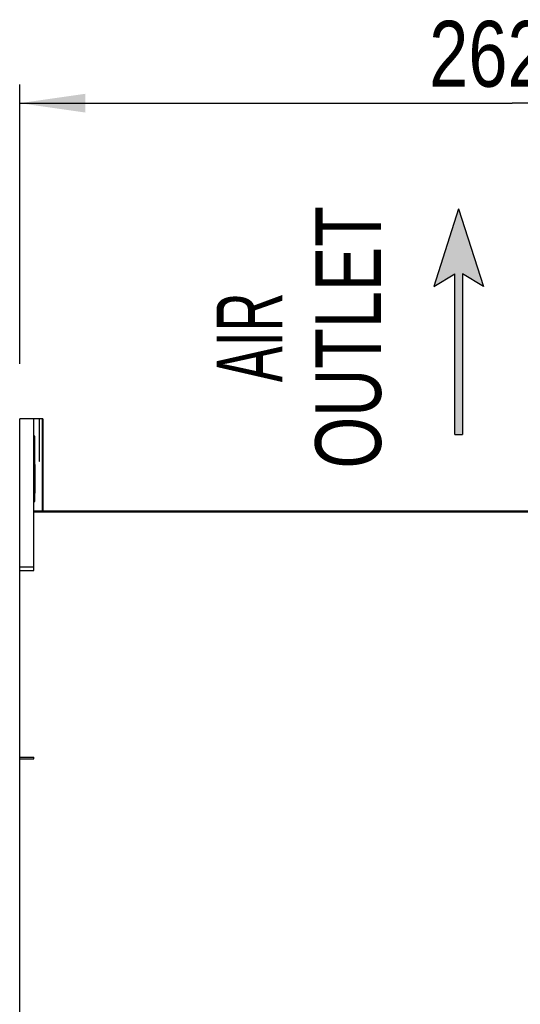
# Model space of a CAD drawing. Extents: x 0 to 420, y 0 to 297.
# Tile 12 of 38: x 147 to 173, y 182 to 235. Entities that reach past the tile are written whole.
import ezdxf
from ezdxf.enums import TextEntityAlignment as Align

# ---------------------------------------------------------------- set-up
doc = ezdxf.new("R2010")
doc.units = 0
doc.header["$LTSCALE"] = 23.1
doc.layers.get('0').update_dxf_attribs({"linetype": 'CONTINUOUS'})
doc.styles.get("Standard").update_dxf_attribs({"font": 'txt', "width": 0.8})
doc.styles.add('TEXTSTYLE_1', font='txt', dxfattribs={"width": 0.8})
doc.dimstyles.get("Standard").update_dxf_attribs({"dimtxt": 2.5, "dimasz": 2.5, "dimexe": 1.25, "dimexo": 0.625, "dimtad": 1, "dimcen": 2.5, "dimazin": 3, "dimtfac": 1, "dimtmove": 0, "dimatfit": 3})

# ---------------------------------------------------------------- blocks, each defined once
blk = doc.blocks.new('_FILLED')
at = {"color": 0, "linetype": 'BYBLOCK'}
blk.add_solid([(0, 0), (-1, 0.143), (-1, -0.143)], dxfattribs=at)
blk = doc.blocks.new('*D9')
at = {"color": 2, "linetype": 'CONTINUOUS'}
for p, q in [((146.74, 216.476), (146.74, 231.332)), ((199.14, 219.466), (199.14, 231.332)), ((146.74, 230.332), (172.94, 230.332)), ((199.14, 230.332), (172.94, 230.332)), ((199.14, 198.611), (199.14, 215.524))]:
    blk.add_line(p, q, dxfattribs=at)
at = {"color": 2, "linetype": 'CONTINUOUS', "xscale": 3.5, "yscale": 3.5, "zscale": 3.5, "rotation": 180}
blk.add_blockref('_FILLED', (146.74, 230.332), dxfattribs=at)
at = {"color": 2, "linetype": 'CONTINUOUS', "xscale": 3.5, "yscale": 3.5, "zscale": 3.5}
blk.add_blockref('_FILLED', (199.14, 230.332), dxfattribs=at)
at = {"color": 5, "linetype": 'CONTINUOUS', "width": 0.8}
blk.add_text('262', height=3.5, dxfattribs=at).set_placement((168.524, 231.207))
blk = doc.blocks.new('ARROW_BL2', base_point=(170.09, 218.715))
at = {"color": 7, "linetype": 'CONTINUOUS'}
for p, q in [((170.09, 224.715), (168.774, 220.588)), ((170.09, 224.715), (171.406, 220.588)), ((168.774, 220.588), (169.891, 221.253)), ((169.891, 212.715), (169.891, 221.253)), ((170.29, 221.253), (170.29, 212.715)), ((171.406, 220.588), (170.29, 221.253)), ((169.891, 212.715), (170.29, 212.715))]:
    blk.add_line(p, q, dxfattribs=at)
for points in [[(168.774, 220.588), (170.09, 224.715), (169.891, 221.253)], [(169.891, 221.253), (170.09, 224.715), (170.29, 221.253)], [(170.09, 224.715), (171.406, 220.588), (170.29, 221.253)], [(169.891, 212.715), (169.891, 221.253), (170.29, 221.253)], [(170.29, 221.253), (170.29, 212.715), (169.891, 212.715)]]:
    blk.add_solid(points, dxfattribs=at)

msp = doc.modelspace()

# ---------------------------------------------------------------- linework, layer by layer
at = {"color": 7, "linetype": 'CONTINUOUS'}
for p, q in [((146.74, 195.476), (146.74, 213.559)), ((147.978, 213.559), (146.74, 213.559)), ((147.494, 205.49), (147.494, 213.559)), ((147.77, 213.559), (147.77, 211.822)), ((147.793, 211.822), (147.793, 213.559)), ((147.93, 213.559), (147.93, 208.659)), ((147.978, 213.559), (147.978, 208.659)), ((147.546, 212.402), (147.544, 212.496)), ((147.526, 212.096), (147.525, 211.347)), ((147.527, 212.289), (147.526, 212.096)), ((147.528, 212.402), (147.527, 212.289)), ((147.548, 212.289), (147.546, 212.402)), ((147.549, 212.096), (147.548, 212.289)), ((147.549, 211.347), (147.549, 212.096)), ((147.77, 211.822), (147.771, 211.629)), ((147.771, 211.629), (147.773, 211.516)), ((147.773, 211.516), (147.774, 211.421)), ((147.791, 211.516), (147.792, 211.629)), ((147.792, 211.629), (147.793, 211.822)), ((147.52, 211.054), (147.518, 210.873)), ((147.523, 211.214), (147.52, 211.054)), ((147.525, 211.347), (147.523, 211.214)), ((147.549, 211.347), (147.525, 211.347)), ((147.552, 211.214), (147.549, 211.347)), ((147.554, 211.054), (147.552, 211.214)), ((147.556, 210.873), (147.554, 211.054)), ((147.517, 210.676), (147.516, 210.47)), ((147.516, 210.47), (147.516, 210.26)), ((147.518, 210.873), (147.517, 210.676)), ((147.557, 210.676), (147.556, 210.873)), ((147.558, 210.47), (147.557, 210.676)), ((147.558, 210.26), (147.558, 210.47)), ((147.516, 210.26), (147.517, 210.053)), ((147.517, 210.053), (147.518, 209.856)), ((147.556, 209.856), (147.557, 210.053)), ((147.557, 210.053), (147.558, 210.26)), ((147.518, 209.856), (147.52, 209.674)), ((147.52, 209.674), (147.522, 209.512)), ((147.522, 209.512), (147.525, 209.377)), ((147.552, 209.512), (147.554, 209.674)), ((147.554, 209.674), (147.556, 209.856)), ((147.494, 208.659), (195.62, 208.659)), ((147.494, 205.673), (146.74, 205.673)), ((146.74, 205.49), (147.494, 205.49)), ((146.739, 147.241), (146.739, 200.076)), ((146.739, 195.476), (147.494, 195.476)), ((146.74, 195.576), (147.494, 195.576)), ((147.494, 195.476), (147.494, 195.576))]:
    msp.add_line(p, q, dxfattribs=at)
at = {"color": 9, "linetype": 'CONTINUOUS'}
for p, q in [((147.549, 211.959), (147.525, 211.959)), ((147.793, 211.959), (147.77, 211.959)), ((147.494, 208.609), (189.72, 208.609))]:
    msp.add_line(p, q, dxfattribs=at)
at = {"color": 7, "linetype": 'CONTINUOUS'}
for points in [[(147.537, 212.639), (147.537, 212.638), (147.535, 212.631), (147.534, 212.617), (147.533, 212.596), (147.532, 212.569), (147.531, 212.536), (147.53, 212.496), (147.528, 212.402)], [(147.544, 212.496), (147.544, 212.536), (147.542, 212.569), (147.541, 212.596), (147.54, 212.617), (147.539, 212.631), (147.538, 212.638), (147.537, 212.639)], [(147.782, 211.279), (147.782, 211.28), (147.783, 211.286), (147.785, 211.3), (147.786, 211.321), (147.787, 211.348), (147.788, 211.382), (147.789, 211.421), (147.791, 211.516)], [(147.774, 211.421), (147.775, 211.382), (147.776, 211.348), (147.777, 211.321), (147.779, 211.3), (147.78, 211.286), (147.781, 211.28), (147.782, 211.279)], [(147.525, 209.377), (147.527, 209.32), (147.528, 209.272), (147.53, 209.231), (147.532, 209.2), (147.534, 209.177), (147.535, 209.163), (147.537, 209.159)], [(147.537, 209.159), (147.539, 209.163), (147.541, 209.177), (147.543, 209.2), (147.544, 209.231), (147.546, 209.272), (147.548, 209.32), (147.549, 209.377), (147.552, 209.512)]]:
    msp.add_lwpolyline(points, dxfattribs=at)

# ---------------------------------------------------------------- block references
at = {"color": 2, "linetype": 'CONTINUOUS'}
msp.add_blockref('ARROW_BL2', (170.09, 218.715), dxfattribs=at)

# ---------------------------------------------------------------- texts
at = {"color": 5, "linetype": 'CONTINUOUS', "style": 'TEXTSTYLE_1'}
for s, width, p in [('OUTLET', 0.755556, (165.961, 217.887)), ('AIR', 0.611111, (160.711, 217.887))]:
    msp.add_text(s, height=3.5, rotation=90, dxfattribs=dict(at, width=width)).set_placement(p, align=Align.CENTER)

# ---------------------------------------------------------------- dimensions: what is measured, and where the dimension line sits
at = {"color": 2, "linetype": 'CONTINUOUS'}
dim = msp.add_linear_dim(base=(146.74, 230.332), p1=(199.14, 198.611), p2=(146.74, 216.476), angle=180, dimstyle='Standard', dxfattribs=at)
dim.commit()
dim.dimension.update_dxf_attribs({"geometry": '*D9', "text_midpoint": (172.724, 232.957), "dimtype": 128})

doc.saveas('drawing.dxf')
